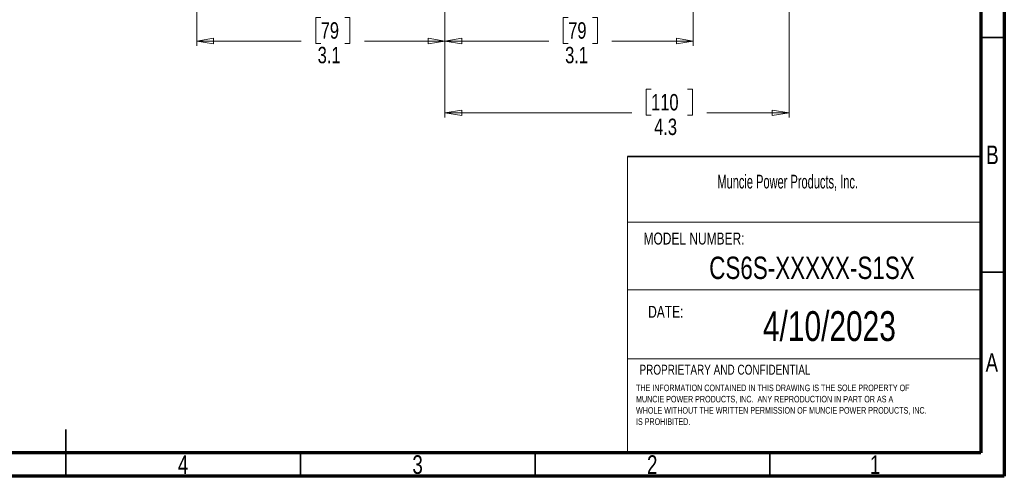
# Model space of a CAD drawing. Header units: inches. Extents: x 0.6 to 16.3, y 0.2 to 11.5.
# Tile 9 of 15: x 8.1 to 16.3, y 0.2 to 4. Entities that reach past the tile are written whole.
import ezdxf

# ---------------------------------------------------------------- set-up
doc = ezdxf.new("R2010")
doc.units = ezdxf.units.IN
doc.header["$MEASUREMENT"] = 0
doc.styles.add('SLDTEXTSTYLE0', font='TXT', dxfattribs={"width": 0.75})
doc.styles.add('SLDTEXTSTYLE1', font='TXT', dxfattribs={"width": 0.605})
doc.dimstyles.new('SLDDIMSTYLE1', dxfattribs={"dimtxt": 0.137795, "dimasz": 0.14, "dimexe": 0, "dimexo": 0.0625, "dimgap": 0.034449, "dimtad": 0, "dimdec": 1, "dimlfac": 1.5, "dimrnd": 1e-09, "dimzin": 12, "dimdsep": 46, "dimtxsty": 'SLDTEXTSTYLE0', "dimblk1": 'CLOSED', "dimblk2": 'CLOSED', "dimsah": 1, "dimcen": 0.09, "dimadec": 0, "dimazin": 3, "dimtfac": 1, "dimtofl": 0, "dimtmove": 0, "dimatfit": 3, "dimldrblk": 'CLOSED', "dimfxl": 0, "dimfrac": 2, "dimtolj": 1, "dimtzin": 12, "dimarcsym": 0})
doc.dimstyles.new('SLDDIMSTYLE3', dxfattribs={"dimtxt": 0.137795, "dimasz": 0.14, "dimexe": 0, "dimexo": 0.0625, "dimgap": 0.034449, "dimtad": 0, "dimdec": 1, "dimlfac": 1.5, "dimrnd": 1e-09, "dimzin": 12, "dimdsep": 46, "dimtxsty": 'SLDTEXTSTYLE0', "dimblk1": 'CLOSED', "dimblk2": 'CLOSED', "dimsah": 1, "dimcen": 0.09, "dimadec": 0, "dimazin": 3, "dimtfac": 1, "dimtdec": 1, "dimtofl": 0, "dimtmove": 0, "dimatfit": 3, "dimldrblk": 'CLOSED', "dimfxl": 0, "dimfrac": 2, "dimtolj": 1, "dimtzin": 12, "dimarcsym": 0})

# ---------------------------------------------------------------- blocks, each defined once
blk = doc.blocks.new('SW_NOTE_0')
at = {"color": 0, "linetype": 'Continuous', "lineweight": 0, "char_height": 0.055, "attachment_point": 1, "style": 'SLDTEXTSTYLE0'}
for s, insert in [('THE INFORMATION CONTAINED IN THIS DRAWING IS THE SOLE PROPERTY OF', (0, 0.0709)), ('MUNCIE POWER PRODUCTS, INC.  ANY REPRODUCTION IN PART OR AS A', (0, -0.0235)), ('WHOLE WITHOUT THE WRITTEN PERMISSION OF MUNCIE POWER PRODUCTS, INC.', (0, -0.1178)), ('IS PROHIBITED.', (0, -0.2122))]:
    blk.add_mtext(s, dxfattribs=dict(at, insert=insert))
blk = doc.blocks.new('_Closed')
at = {"color": 0, "linetype": 'ByBlock', "lineweight": -2}
for p, q in [((-1, 0.166667), (0, 0)), ((-1, 0.166667), (-1, -0.166667)), ((0, 0), (-1, -0.166667)), ((0, 0), (-1, 0))]:
    blk.add_line(p, q, dxfattribs=at)
blk = doc.blocks.new('_D_1')
at = {"color": 7, "linetype": 'Continuous', "lineweight": 0}
for p, q in [((14.5321, 6.8886), (14.5321, 3.2069)), ((11.6454, 4.9706), (11.6454, 3.2069)), ((13.3748, 3.4447), (13.3328, 3.4447)), ((13.3328, 3.4447), (13.3328, 3.2259)), ((13.6802, 3.4447), (13.7222, 3.4447)), ((13.7222, 3.4447), (13.7222, 3.2259)), ((11.6454, 3.2462), (13.212, 3.2462)), ((13.3328, 3.2259), (13.3748, 3.2259)), ((13.7222, 3.2259), (13.6802, 3.2259)), ((14.5321, 3.2462), (13.843, 3.2462))]:
    blk.add_line(p, q, dxfattribs=at)
at = {"color": 7, "linetype": 'Continuous', "lineweight": 18, "xscale": 0.14, "yscale": 0.14, "rotation": 180.0000000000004}
blk.add_blockref('_Closed', (11.6454, 3.2462), dxfattribs=at)
at = {"color": 7, "linetype": 'Continuous', "lineweight": 18, "xscale": 0.14, "yscale": 0.14}
blk.add_blockref('_Closed', (14.5321, 3.2462), dxfattribs=at)
at = {"color": 7, "linetype": 'Continuous', "lineweight": 18, "char_height": 0.1378, "attachment_point": 1, "style": 'SLDTEXTSTYLE0'}
for s, insert in [('110', (13.3748, 3.4036)), ('4.3', (13.4002, 3.1974))]:
    blk.add_mtext(s, dxfattribs=dict(at, insert=insert))
blk = doc.blocks.new('_D_3')
at = {"color": 7, "linetype": 'Continuous', "lineweight": 0}
for p, q in [((11.6454, 4.9706), (11.6454, 3.8089)), ((9.5621, 4.6751), (9.5621, 3.8089)), ((10.6023, 4.0467), (10.5603, 4.0467)), ((10.5603, 4.0467), (10.5603, 3.8279)), ((10.806, 4.0467), (10.8479, 4.0467)), ((10.8479, 4.0467), (10.8479, 3.8279)), ((9.5621, 3.8482), (10.4396, 3.8482)), ((10.5603, 3.8279), (10.6023, 3.8279)), ((10.8479, 3.8279), (10.806, 3.8279)), ((11.6454, 3.8482), (10.9687, 3.8482))]:
    blk.add_line(p, q, dxfattribs=at)
at = {"color": 7, "linetype": 'Continuous', "lineweight": 18, "xscale": 0.14, "yscale": 0.14, "rotation": 180.0000000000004}
blk.add_blockref('_Closed', (9.5621, 3.8482, 0.1858), dxfattribs=at)
at = {"color": 7, "linetype": 'Continuous', "lineweight": 18, "xscale": 0.14, "yscale": 0.14}
blk.add_blockref('_Closed', (11.6454, 3.8482, 0.1858), dxfattribs=at)
at = {"color": 7, "linetype": 'Continuous', "lineweight": 18, "char_height": 0.1378, "attachment_point": 1, "style": 'SLDTEXTSTYLE0'}
for s, insert in [('79', (10.6023, 4.0056)), ('3.1', (10.5769, 3.7994))]:
    blk.add_mtext(s, dxfattribs=dict(at, insert=insert))
blk = doc.blocks.new('_D_4')
at = {"color": 7, "linetype": 'Continuous', "lineweight": 0}
for p, q in [((11.6454, 4.9706), (11.6454, 3.8089)), ((13.7287, 4.6751), (13.7287, 3.8089)), ((12.6791, 4.0467), (12.6371, 4.0467)), ((12.6371, 4.0467), (12.6371, 3.8279)), ((12.8827, 4.0467), (12.9247, 4.0467)), ((12.9247, 4.0467), (12.9247, 3.8279)), ((11.6454, 3.8482), (12.5163, 3.8482)), ((12.6371, 3.8279), (12.6791, 3.8279)), ((12.9247, 3.8279), (12.8827, 3.8279)), ((13.7287, 3.8482), (13.0455, 3.8482))]:
    blk.add_line(p, q, dxfattribs=at)
at = {"color": 7, "linetype": 'Continuous', "lineweight": 18, "xscale": 0.14, "yscale": 0.14, "rotation": 180.0000000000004}
blk.add_blockref('_Closed', (11.6454, 3.8482, 0.1858), dxfattribs=at)
at = {"color": 7, "linetype": 'Continuous', "lineweight": 18, "xscale": 0.14, "yscale": 0.14}
blk.add_blockref('_Closed', (13.7287, 3.8482, 0.1858), dxfattribs=at)
at = {"color": 7, "linetype": 'Continuous', "lineweight": 18, "char_height": 0.1378, "attachment_point": 1, "style": 'SLDTEXTSTYLE0'}
for s, insert in [('79', (12.6791, 4.0056)), ('3.1', (12.6536, 3.7994))]:
    blk.add_mtext(s, dxfattribs=dict(at, insert=insert))

msp = doc.modelspace()

# ---------------------------------------------------------------- linework, layer by layer
at = {"color": 7, "linetype": 'Continuous', "lineweight": 70}
for p, q in [((16.3386, 11.4961), (16.3386, 0.1969)), ((16.1417, 11.2992), (16.1417, 0.3937)), ((16.1417, 0.3937), (0.7874, 0.3937)), ((16.3386, 0.1969), (0.5906, 0.1969))]:
    msp.add_line(p, q, dxfattribs=at)
at = {"color": 7, "linetype": 'Continuous', "lineweight": 35}
for p, q in [((16.1417, 3.878), (16.3386, 3.878)), ((13.177, 2.8785), (16.1417, 2.8785)), ((16.1417, 1.9094), (16.3386, 1.9094)), ((8.4646, 0.1969), (8.4646, 0.5906)), ((8.4646, 0.3937), (8.4646, 0.1969)), ((10.4331, 0.3937), (10.4331, 0.1969)), ((12.4016, 0.3937), (12.4016, 0.1969)), ((14.3701, 0.3937), (14.3701, 0.1969))]:
    msp.add_line(p, q, dxfattribs=at)
at = {"color": 7, "linetype": 'Continuous', "lineweight": 18}
for p, q in [((13.177, 2.8785), (13.177, 0.3937)), ((13.177, 2.3282), (16.1417, 2.3282)), ((13.177, 1.7602), (16.1417, 1.7602)), ((13.177, 1.1817), (16.1417, 1.1817))]:
    msp.add_line(p, q, dxfattribs=at)

# ---------------------------------------------------------------- block references
at = {"color": 7, "linetype": 'Continuous', "lineweight": 0}
msp.add_blockref('SW_NOTE_0', (13.2481, 0.8953), dxfattribs=at)

# ---------------------------------------------------------------- texts
for s, insert, char_height, attachment_point, style in [('B', (16.239, 2.9715), 0.1562, 2, 'SLDTEXTSTYLE0'), ('Muncie Power Products, Inc.', (13.9311, 2.7259), 0.114583, 1, 'SLDTEXTSTYLE1'), ('MODEL NUMBER:', (13.3114, 2.2412), 0.1, 1, 'SLDTEXTSTYLE0'), ('CS6S-XXXXX-S1SX', (14.7247, 2.0394), 0.1875, 2, 'SLDTEXTSTYLE0'), ('DATE:', (13.3503, 1.6268), 0.1, 1, 'SLDTEXTSTYLE0'), ('4/10/2023', (14.8711, 1.582), 0.25, 2, 'SLDTEXTSTYLE0'), ('A', (16.2338, 1.2294), 0.1562, 2, 'SLDTEXTSTYLE0'), ('PROPRIETARY AND CONFIDENTIAL', (13.2774, 1.1329), 0.083333, 1, 'SLDTEXTSTYLE0'), ('4', (9.4472, 0.3731), 0.1562, 2, 'SLDTEXTSTYLE0'), ('3', (11.4157, 0.3731), 0.1562, 2, 'SLDTEXTSTYLE0'), ('2', (13.3843, 0.3731), 0.1562, 2, 'SLDTEXTSTYLE0'), ('1', (15.2543, 0.3731), 0.1562, 2, 'SLDTEXTSTYLE0')]:
    msp.add_mtext(s, dxfattribs=dict(at, insert=insert, char_height=char_height, attachment_point=attachment_point, style=style))

# ---------------------------------------------------------------- dimensions: what is measured, and where the dimension line sits
at = {"color": 7, "linetype": 'Continuous', "lineweight": 18}
for base, p1, dimstyle, picture, middle in [((11.6454, 3.2462), (14.5321, 6.928), 'SLDDIMSTYLE1', '_D_1', (13.5275, 3.2462)), ((11.6454, 3.8482), (9.5621, 4.7144), 'SLDDIMSTYLE3', '_D_3', (10.7041, 3.8482)), ((11.6454, 3.8482), (13.7287, 4.7144), 'SLDDIMSTYLE1', '_D_4', (12.7809, 3.8482))]:
    dim = msp.add_linear_dim(base=base, p1=p1, p2=(11.6454, 5.01), dimstyle=dimstyle, dxfattribs=at)
    dim.commit()
    dim.dimension.update_dxf_attribs({"geometry": picture, "text_midpoint": middle, "dimtype": 160})

doc.saveas('drawing.dxf')
